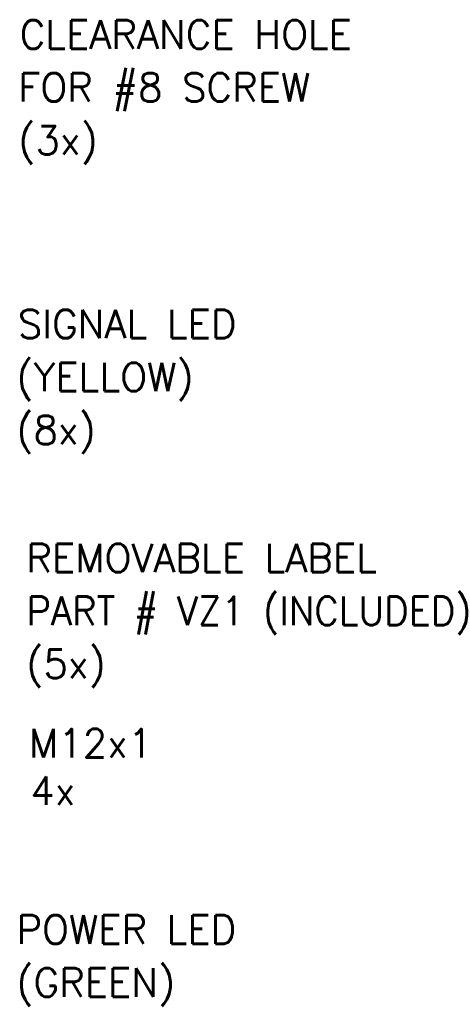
# Model space of a CAD drawing. Extents: x 85.2 to 97.4, y 23.1 to 30.3.
# Tile 27 of 43: x 90.3 to 91.8, y 26.8 to 30.3. Entities that reach past the tile are written whole.
import ezdxf

# ---------------------------------------------------------------- set-up
doc = ezdxf.new("R2010")
doc.units = 0
doc.header["$LTSCALE"] = 0.5
doc.layers.add('DIM', color=254, linetype='CONTINUOUS')
doc.styles.get("Standard").update_dxf_attribs({"font": 'ROMANS.SHX'})

# ---------------------------------------------------------------- blocks, each defined once
blk = doc.blocks.new('*U20')
at = {"layer": 'DIM'}
for s, p in [('CLEARANCE HOLE', (90.2931, 30.1758)), ('FOR #8 SCREW', (90.2883, 29.9901)), ('(3x)', (90.2883, 29.8044))]:
    blk.add_text(s, height=0.1, dxfattribs=at).set_placement(p)
blk = doc.blocks.new('*U22')
at = {"layer": 'DIM'}
for s, p in [('POWER LED', (90.2815, 27.0355)), ('(GREEN)', (90.2815, 26.8497))]:
    blk.add_text(s, height=0.1, dxfattribs=at).set_placement(p)
blk = doc.blocks.new('*U23')
at = {"layer": 'DIM'}
for s, p in [('SIGNAL LED', (90.2863, 29.1596)), ('(YELLOW)', (90.2815, 28.9739)), ('(8x)', (90.2815, 28.7882))]:
    blk.add_text(s, height=0.1, dxfattribs=at).set_placement(p)
blk = doc.blocks.new('*U26')
at = {"layer": 'DIM'}
for s, p in [('REMOVABLE LABEL', (90.3165, 28.339)), ('PART # VZ1 (INCLUDED)', (90.3165, 28.1533)), ('(5x)', (90.3165, 27.9676))]:
    blk.add_text(s, height=0.1, dxfattribs=at).set_placement(p)
blk = doc.blocks.new('*U33')
at = {"layer": 'DIM'}
for s, p in [('M12x1', (90.3254, 27.689)), ('4x', (90.3302, 27.5223))]:
    blk.add_text(s, height=0.1, dxfattribs=at).set_placement(p)

msp = doc.modelspace()

# ---------------------------------------------------------------- block references
at = {"layer": 'DIM'}
for name in ['*U20', '*U23', '*U26', '*U33', '*U22']:
    msp.add_blockref(name, (0, 0), dxfattribs=at)

doc.saveas('drawing.dxf')
